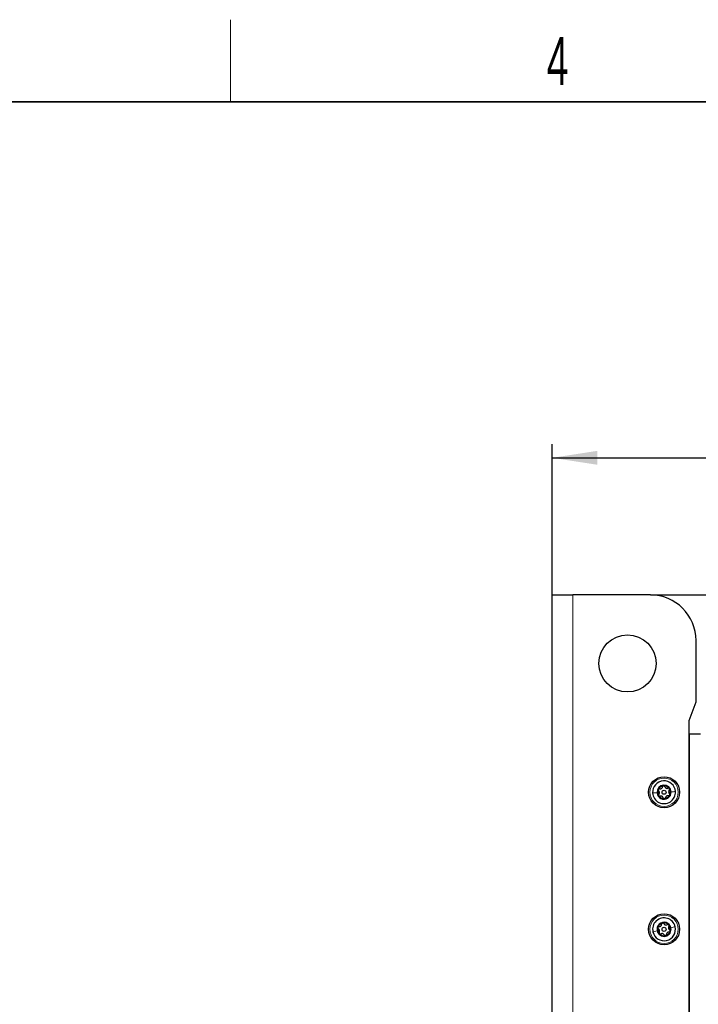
# Paper-space layout 'Blatt3' of a CAD drawing. Header units: millimetres. Extents: x 5 to 418, y 2 to 292.
# Tile 76 of 82: x 154 to 203, y 217 to 288. Entities that reach past the tile are written whole.
import ezdxf

# ---------------------------------------------------------------- set-up
doc = ezdxf.new("R2010")
doc.units = ezdxf.units.MM
doc.layers.add('SLD-0', color=7, linetype='Continuous')
doc.styles.add('SLDTEXTSTYLE1', font='TXT', dxfattribs={"width": 0.605})
doc.dimstyles.new('SLDDIMSTYLE1', dxfattribs={"dimtxt": 3.5, "dimasz": 3.302, "dimexe": 0, "dimexo": 0.0625, "dimgap": 0.875, "dimtad": 1, "dimlfac": 6, "dimrnd": 1e-09, "dimzin": 12, "dimdsep": 46, "dimtxsty": 'SLDTEXTSTYLE1', "dimsah": 1, "dimcen": 0.09, "dimadec": 0, "dimazin": 3, "dimtfac": 1, "dimtofl": 0, "dimtmove": 0, "dimatfit": 3, "dimfxl": 1, "dimfrac": 2, "dimtolj": 1, "dimtzin": 12, "dimarcsym": 0})
doc.dimstyles.new('SLDDIMSTYLE2', dxfattribs={"dimtxt": 3.5, "dimasz": 3.302, "dimexe": 0, "dimexo": 0.0625, "dimgap": 0.875, "dimtad": 1, "dimlfac": 6, "dimrnd": 1e-09, "dimzin": 12, "dimdsep": 46, "dimtxsty": 'SLDTEXTSTYLE1', "dimsah": 1, "dimcen": 0.09, "dimadec": 0, "dimazin": 3, "dimtfac": 1, "dimtmove": 0, "dimatfit": 0, "dimfxl": 1, "dimfrac": 2, "dimtolj": 1, "dimtzin": 12, "dimarcsym": 0})

# ---------------------------------------------------------------- blocks, each defined once
blk = doc.blocks.new('_D_11')
at = {"layer": 'SLD-0', "color": 7}
for p, q in [((192.709, 246.535), (192.709, 257.535)), ((242.126, 237.243), (242.126, 257.535)), ((192.709, 256.535), (242.126, 256.535))]:
    blk.add_line(p, q, dxfattribs=at)
for points in [[(192.709, 256.535), (196.011, 256.027), (196.011, 257.043)], [(242.126, 256.535), (238.824, 257.043), (238.824, 256.027)]]:
    blk.add_solid(points, dxfattribs=at)
at = {"layer": 'SLD-0', "color": 7, "insert": (211.402, 261.047), "char_height": 3.5, "attachment_point": 1, "style": 'SLDTEXTSTYLE1'}
blk.add_mtext('296,5', dxfattribs=at)
blk = doc.blocks.new('_D_12')
at = {"layer": 'SLD-0', "color": 7}
for p, q in [((253.262, 246.535), (253.262, 261.214)), ((199.876, 246.535), (254.262, 246.535)), ((253.262, 246.535), (253.262, 239.902)), ((230.522, 239.902), (254.262, 239.902)), ((253.262, 239.902), (253.262, 233.552))]:
    blk.add_line(p, q, dxfattribs=at)
for points in [[(253.262, 246.535), (253.77, 249.837), (252.754, 249.837)], [(253.262, 239.902), (252.754, 236.6), (253.77, 236.6)]]:
    blk.add_solid(points, dxfattribs=at)
at = {"layer": 'SLD-0', "color": 7, "insert": (248.751, 251.856), "char_height": 3.5, "attachment_point": 1, "rotation": 90, "style": 'SLDTEXTSTYLE1'}
blk.add_mtext('39,8', dxfattribs=at)

psp = doc.layouts.new('Blatt3')

# ---------------------------------------------------------------- linework, layer by layer
at = {"color": 7, "linetype": 'Continuous', "lineweight": 25}
for p, q in [((192.7093, 100.7016), (192.7093, 246.5349)), ((192.7093, 246.5349), (194.2093, 246.5349)), ((199.8759, 246.5349), (194.2093, 246.5349)), ((203.2093, 238.742), (203.2093, 243.2016)), ((202.7093, 237.3683), (203.2093, 238.742)), ((202.7093, 139.3909), (202.7093, 237.3683)), ((202.7093, 236.3849), (202.7093, 146.5516)), ((202.7093, 236.3849), (203.5426, 236.3849))]:
    psp.add_line(p, q, dxfattribs=at)
at = {"color": 7, "linetype": 'Continuous', "lineweight": 18}
psp.add_line((194.2093, 246.5349), (194.2093, 100.7016), dxfattribs=at)
at = {"color": 7, "linetype": 'Continuous', "lineweight": 25}
for centre, radius in [((198.2093, 241.5349), 2.0833), ((200.8759, 232.1349), 1.1333), ((200.8759, 232.1349), 0.1491), ((200.8759, 222.1349), 1.1333), ((200.8759, 222.1349), 0.1491)]:
    psp.add_circle(centre, radius, dxfattribs=at)
at = {"color": 7, "linetype": 'Continuous', "lineweight": 18}
for centre in [(200.8759, 232.1349), (200.8759, 222.1349)]:
    psp.add_circle(centre, 1.0333, dxfattribs=at)
at = {"color": 7, "linetype": 'Continuous', "lineweight": 25}
for centre, radius, start, end in [((199.8759, 243.2016), 3.3333, 0, 90), ((200.8759, 232.1349), 0.8333, 3.500531, 183.500531), ((200.8759, 232.1349), 0.8333, 183.500531, 3.500531), ((200.8759, 232.1349), 0.5133, 3.500531, 183.500531), ((200.8759, 232.1349), 0.5133, 183.500531, 3.500531), ((200.8759, 232.1349), 0.4667, 153.500531, 213.500531), ((200.8759, 232.1349), 0.4667, 93.500531, 153.500531), ((200.8759, 232.1349), 0.4667, 33.500531, 93.500531), ((200.8759, 232.1349), 0.4667, 333.500531, 33.500531), ((200.8759, 232.1349), 0.4667, 213.500531, 273.500531), ((200.8759, 232.1349), 0.4667, 273.500531, 333.500531), ((200.8759, 222.1349), 0.8333, 13.202683, 193.202683), ((200.8759, 222.1349), 0.8333, 193.202683, 13.202683), ((200.8759, 222.1349), 0.5133, 13.202683, 193.202683), ((200.8759, 222.1349), 0.5133, 193.202683, 13.202683), ((200.8759, 222.1349), 0.4667, 163.202683, 223.202683), ((200.8759, 222.1349), 0.4667, 103.202683, 163.202683), ((200.8759, 222.1349), 0.4667, 43.202683, 103.202683), ((200.8759, 222.1349), 0.4667, 283.202683, 343.202683), ((200.8759, 222.1349), 0.4667, 343.202683, 43.202683), ((200.8759, 222.1349), 0.4667, 223.202683, 283.202683)]:
    psp.add_arc(centre, radius, start, end, dxfattribs=at)
at = {"color": 7, "linetype": 'Continuous', "lineweight": 18}
for points in [[(200.0441, 232.0841), (200.0871, 232.0867), (200.1731, 232.092), (200.3001, 232.0997), (200.3635, 232.1036)], [(201.7077, 232.1858), (201.6647, 232.1832), (201.5787, 232.1779), (201.4518, 232.1702), (201.3883, 232.1663)], [(200.0646, 221.9446), (200.1065, 221.9545), (200.1904, 221.9741), (200.3142, 222.0032), (200.3762, 222.0177)], [(201.6872, 222.3253), (201.6453, 222.3154), (201.5614, 222.2958), (201.4376, 222.2667), (201.3757, 222.2522)]]:
    psp.add_open_spline(points, degree=3, dxfattribs=at)
at = {"color": 7, "linetype": 'Continuous', "lineweight": 25}
for points, knots in [([(200.4583, 232.3432), (200.4544, 232.3329), (200.4467, 232.3123), (200.4494, 232.2797), (200.4611, 232.2507), (200.475, 232.2368), (200.482, 232.2299)], [0, 0, 0, 0, 0.250032, 0.4996317, 0.7492275, 1, 1, 1, 1]), ([(200.5631, 232.3924), (200.5533, 232.3938), (200.5339, 232.3965), (200.5037, 232.3884), (200.476, 232.371), (200.4642, 232.3525), (200.4583, 232.3432)], [0, 0, 0, 0, 0.249816, 0.4999076, 0.7501199, 1, 1, 1, 1]), ([(200.4965, 231.9927), (200.5094, 232.0096), (200.5286, 232.0349), (200.5398, 232.0792), (200.5418, 232.1142), (200.5356, 232.1489), (200.5192, 232.1917), (200.4969, 232.2146), (200.482, 232.2299)], [0, 0, 0, 0, 0.2491937, 0.3743301, 0.4989253, 0.6240038, 0.7497569, 1, 1, 1, 1]), ([(200.5631, 232.3924), (200.5841, 232.3897), (200.6156, 232.3857), (200.6596, 232.3981), (200.6909, 232.414), (200.7179, 232.4366), (200.7467, 232.4723), (200.7554, 232.503), (200.7612, 232.5235)], [0, 0, 0, 0, 0.2492191, 0.3743567, 0.4989469, 0.6240198, 0.7497675, 1, 1, 1, 1]), ([(200.8474, 232.6007), (200.8366, 232.5989), (200.8149, 232.5954), (200.7881, 232.5767), (200.7688, 232.5521), (200.7637, 232.5331), (200.7612, 232.5235)], [0, 0, 0, 0, 0.2499898, 0.4996108, 0.7491272, 1, 1, 1, 1]), ([(200.9425, 232.5346), (200.9388, 232.5437), (200.9314, 232.562), (200.9093, 232.5841), (200.8804, 232.5994), (200.8584, 232.6003), (200.8474, 232.6007)], [0, 0, 0, 0, 0.2498531, 0.4999013, 0.7501145, 1, 1, 1, 1]), ([(200.9425, 232.5346), (200.9506, 232.5151), (200.9629, 232.4857), (200.9957, 232.4539), (201.0251, 232.4347), (201.0581, 232.4227), (201.1035, 232.4155), (201.1344, 232.4234), (201.1551, 232.4286)], [0, 0, 0, 0, 0.2492203, 0.374358, 0.498948, 0.6240206, 0.749768, 1, 1, 1, 1]), ([(201.2651, 232.3925), (201.2581, 232.401), (201.2441, 232.418), (201.2146, 232.4319), (201.1836, 232.4363), (201.1646, 232.4312), (201.1551, 232.4286)], [0, 0, 0, 0, 0.249858, 0.4994668, 0.7490113, 1, 1, 1, 1]), ([(201.2553, 232.2772), (201.2425, 232.2603), (201.2232, 232.235), (201.212, 232.1907), (201.2101, 232.1557), (201.2162, 232.121), (201.2326, 232.0782), (201.255, 232.0553), (201.2698, 232.04)], [0, 0, 0, 0, 0.2491937, 0.3743301, 0.4989253, 0.6240038, 0.7497569, 1, 1, 1, 1]), ([(201.2553, 232.2772), (201.2614, 232.2849), (201.2735, 232.3004), (201.2816, 232.3306), (201.2804, 232.3633), (201.2702, 232.3828), (201.2651, 232.3925)], [0, 0, 0, 0, 0.249806, 0.5000545, 0.7503094, 1, 1, 1, 1]), ([(201.2936, 231.9267), (201.2974, 231.937), (201.3052, 231.9576), (201.3024, 231.9901), (201.2907, 232.0192), (201.2768, 232.0331), (201.2698, 232.04)], [0, 0, 0, 0, 0.250032, 0.4996317, 0.7492275, 1, 1, 1, 1]), ([(200.4965, 231.9927), (200.4905, 231.985), (200.4783, 231.9695), (200.4703, 231.9393), (200.4715, 231.9066), (200.4817, 231.8871), (200.4868, 231.8774)], [0, 0, 0, 0, 0.249806, 0.5000545, 0.7503094, 1, 1, 1, 1]), ([(200.4868, 231.8774), (200.4938, 231.8689), (200.5077, 231.8519), (200.5373, 231.838), (200.5682, 231.8336), (200.5872, 231.8387), (200.5968, 231.8413)], [0, 0, 0, 0, 0.249858, 0.4994668, 0.7490113, 1, 1, 1, 1]), ([(200.8094, 231.7353), (200.8012, 231.7548), (200.7889, 231.7842), (200.7562, 231.816), (200.7268, 231.8352), (200.6937, 231.8472), (200.6484, 231.8544), (200.6174, 231.8465), (200.5968, 231.8413)], [0, 0, 0, 0, 0.2492203, 0.374358, 0.498948, 0.6240206, 0.749768, 1, 1, 1, 1]), ([(200.8094, 231.7353), (200.8131, 231.7262), (200.8204, 231.7079), (200.8425, 231.6858), (200.8714, 231.6705), (200.8934, 231.6696), (200.9044, 231.6691)], [0, 0, 0, 0, 0.2498531, 0.4999013, 0.7501145, 1, 1, 1, 1]), ([(200.9044, 231.6691), (200.9153, 231.6709), (200.937, 231.6745), (200.9638, 231.6932), (200.9831, 231.7178), (200.9881, 231.7368), (200.9907, 231.7464)], [0, 0, 0, 0, 0.2499898, 0.4996108, 0.7491272, 1, 1, 1, 1]), ([(201.1888, 231.8775), (201.1678, 231.8802), (201.1362, 231.8842), (201.0923, 231.8717), (201.0609, 231.8559), (201.034, 231.8333), (201.0051, 231.7976), (200.9964, 231.7668), (200.9907, 231.7464)], [0, 0, 0, 0, 0.2492191, 0.3743567, 0.4989469, 0.6240198, 0.7497675, 1, 1, 1, 1]), ([(201.1888, 231.8775), (201.1985, 231.8761), (201.218, 231.8733), (201.2482, 231.8815), (201.2759, 231.8989), (201.2877, 231.9174), (201.2936, 231.9267)], [0, 0, 0, 0, 0.249816, 0.4999076, 0.7501199, 1, 1, 1, 1]), ([(200.4292, 222.2698), (200.4271, 222.259), (200.4229, 222.2374), (200.4311, 222.2058), (200.4475, 222.1792), (200.4636, 222.1678), (200.4717, 222.1621)], [0, 0, 0, 0, 0.250032, 0.4996317, 0.7492275, 1, 1, 1, 1]), ([(200.5241, 222.336), (200.5143, 222.3357), (200.4947, 222.3352), (200.4663, 222.3221), (200.4419, 222.3003), (200.4334, 222.28), (200.4292, 222.2698)], [0, 0, 0, 0, 0.249816, 0.4999076, 0.7501199, 1, 1, 1, 1]), ([(200.5259, 221.9308), (200.5357, 221.9496), (200.5505, 221.9778), (200.554, 222.0233), (200.55, 222.0582), (200.5381, 222.0913), (200.5147, 222.1308), (200.4889, 222.1496), (200.4717, 222.1621)], [0, 0, 0, 0, 0.2491937, 0.3743301, 0.4989253, 0.6240038, 0.7497569, 1, 1, 1, 1]), ([(200.5241, 222.336), (200.5453, 222.3369), (200.5771, 222.3382), (200.6183, 222.3579), (200.6465, 222.3788), (200.6693, 222.4057), (200.6917, 222.4457), (200.6951, 222.4775), (200.6973, 222.4986)], [0, 0, 0, 0, 0.24921908, 0.37435669, 0.49894691, 0.62401981, 0.74976746, 1, 1, 1, 1]), ([(200.7693, 222.5893), (200.7589, 222.5857), (200.7382, 222.5785), (200.7149, 222.5556), (200.7, 222.5281), (200.6982, 222.5085), (200.6973, 222.4986)], [0, 0, 0, 0, 0.2499898, 0.4996108, 0.7491272, 1, 1, 1, 1]), ([(200.8741, 222.5401), (200.869, 222.5485), (200.8587, 222.5652), (200.8331, 222.5833), (200.8021, 222.5935), (200.7802, 222.5907), (200.7693, 222.5893)], [0, 0, 0, 0, 0.24985308, 0.49990135, 0.75011449, 1, 1, 1, 1]), ([(200.8741, 222.5401), (200.8855, 222.5222), (200.9026, 222.4954), (200.9402, 222.4695), (200.9724, 222.4555), (201.007, 222.4493), (201.0529, 222.4498), (201.0821, 222.4628), (201.1016, 222.4715)], [0, 0, 0, 0, 0.2492203, 0.374358, 0.498948, 0.6240206, 0.749768, 1, 1, 1, 1]), ([(201.2161, 222.4544), (201.2078, 222.4616), (201.1912, 222.476), (201.1597, 222.4847), (201.1284, 222.4838), (201.1105, 222.4756), (201.1016, 222.4715)], [0, 0, 0, 0, 0.24985796, 0.49946675, 0.74901133, 1, 1, 1, 1]), ([(201.2259, 222.3391), (201.2161, 222.3203), (201.2014, 222.2921), (201.1978, 222.2466), (201.2018, 222.2117), (201.2137, 222.1786), (201.2371, 222.1391), (201.263, 222.1203), (201.2802, 222.1078)], [0, 0, 0, 0, 0.2491937, 0.3743301, 0.4989253, 0.6240038, 0.7497569, 1, 1, 1, 1]), ([(201.2259, 222.3391), (201.2306, 222.3477), (201.2399, 222.365), (201.2428, 222.3962), (201.2361, 222.4282), (201.2227, 222.4457), (201.2161, 222.4544)], [0, 0, 0, 0, 0.249806, 0.5000545, 0.7503094, 1, 1, 1, 1]), ([(201.2277, 221.9339), (201.2375, 221.9342), (201.2572, 221.9347), (201.2856, 221.9478), (201.3099, 221.9696), (201.3184, 221.9899), (201.3227, 222.0001)], [0, 0, 0, 0, 0.249816, 0.49990758, 0.75011993, 1, 1, 1, 1]), ([(201.3227, 222.0001), (201.3248, 222.0109), (201.3289, 222.0325), (201.3207, 222.0641), (201.3043, 222.0907), (201.2882, 222.1021), (201.2802, 222.1078)], [0, 0, 0, 0, 0.25003202, 0.49963172, 0.74922753, 1, 1, 1, 1]), ([(200.5259, 221.9308), (200.5212, 221.9222), (200.5119, 221.9049), (200.509, 221.8737), (200.5157, 221.8417), (200.5291, 221.8242), (200.5357, 221.8155)], [0, 0, 0, 0, 0.24980599, 0.50005449, 0.75030941, 1, 1, 1, 1]), ([(200.5357, 221.8155), (200.5441, 221.8083), (200.5607, 221.7939), (200.5921, 221.7852), (200.6234, 221.7861), (200.6413, 221.7943), (200.6503, 221.7984)], [0, 0, 0, 0, 0.249858, 0.4994668, 0.7490113, 1, 1, 1, 1]), ([(200.8777, 221.7298), (200.8663, 221.7477), (200.8493, 221.7745), (200.8116, 221.8004), (200.7794, 221.8144), (200.7448, 221.8206), (200.6989, 221.8201), (200.6697, 221.8071), (200.6503, 221.7984)], [0, 0, 0, 0, 0.2492203, 0.374358, 0.498948, 0.6240206, 0.749768, 1, 1, 1, 1]), ([(200.8777, 221.7298), (200.8828, 221.7214), (200.8932, 221.7047), (200.9187, 221.6866), (200.9498, 221.6764), (200.9716, 221.6792), (200.9825, 221.6806)], [0, 0, 0, 0, 0.2498531, 0.4999013, 0.7501145, 1, 1, 1, 1]), ([(200.9825, 221.6806), (200.9929, 221.6842), (201.0137, 221.6914), (201.037, 221.7143), (201.0518, 221.7418), (201.0536, 221.7614), (201.0545, 221.7713)], [0, 0, 0, 0, 0.2499898, 0.4996108, 0.7491272, 1, 1, 1, 1]), ([(201.2277, 221.9339), (201.2065, 221.933), (201.1747, 221.9316), (201.1335, 221.912), (201.1053, 221.8911), (201.0826, 221.8642), (201.0601, 221.8242), (201.0568, 221.7924), (201.0545, 221.7713)], [0, 0, 0, 0, 0.2492191, 0.3743567, 0.4989469, 0.6240198, 0.7497675, 1, 1, 1, 1])]:
    psp.add_open_spline(points, degree=3, knots=knots, dxfattribs=at)
at = {"layer": 'SLD-0', "lineweight": 18}
psp.add_line((169.25, 282.5), (169.25, 288.5), dxfattribs=at)
at = {"layer": 'SLD-0', "lineweight": 35}
psp.add_line((408, 282.5), (26, 282.5), dxfattribs=at)

# ---------------------------------------------------------------- texts
at = {"layer": 'SLD-0', "insert": (193.1027, 287.243), "char_height": 3.5, "attachment_point": 2, "style": 'SLDTEXTSTYLE1'}
psp.add_mtext('4', dxfattribs=at)

# ---------------------------------------------------------------- dimensions: what is measured, and where the dimension line sits
at = {"layer": 'SLD-0', "color": 7}
dim = psp.add_linear_dim(base=(253.2624, 239.9016), p1=(199.8759, 246.5349), p2=(230.5218, 239.9016), angle=90, dimstyle='SLDDIMSTYLE2', dxfattribs=at)
dim.commit()
dim.dimension.update_dxf_attribs({"geometry": '_D_12', "text_midpoint": (253.2624, 256.5349), "dimtype": 160})
dim = psp.add_linear_dim(base=(242.1259, 256.5349), p1=(192.7093, 246.5349), p2=(242.1259, 237.2433), dimstyle='SLDDIMSTYLE1', dxfattribs=at)
dim.commit()
dim.dimension.update_dxf_attribs({"geometry": '_D_11', "text_midpoint": (217.4176, 256.5349), "dimtype": 160})

doc.saveas('drawing.dxf')
